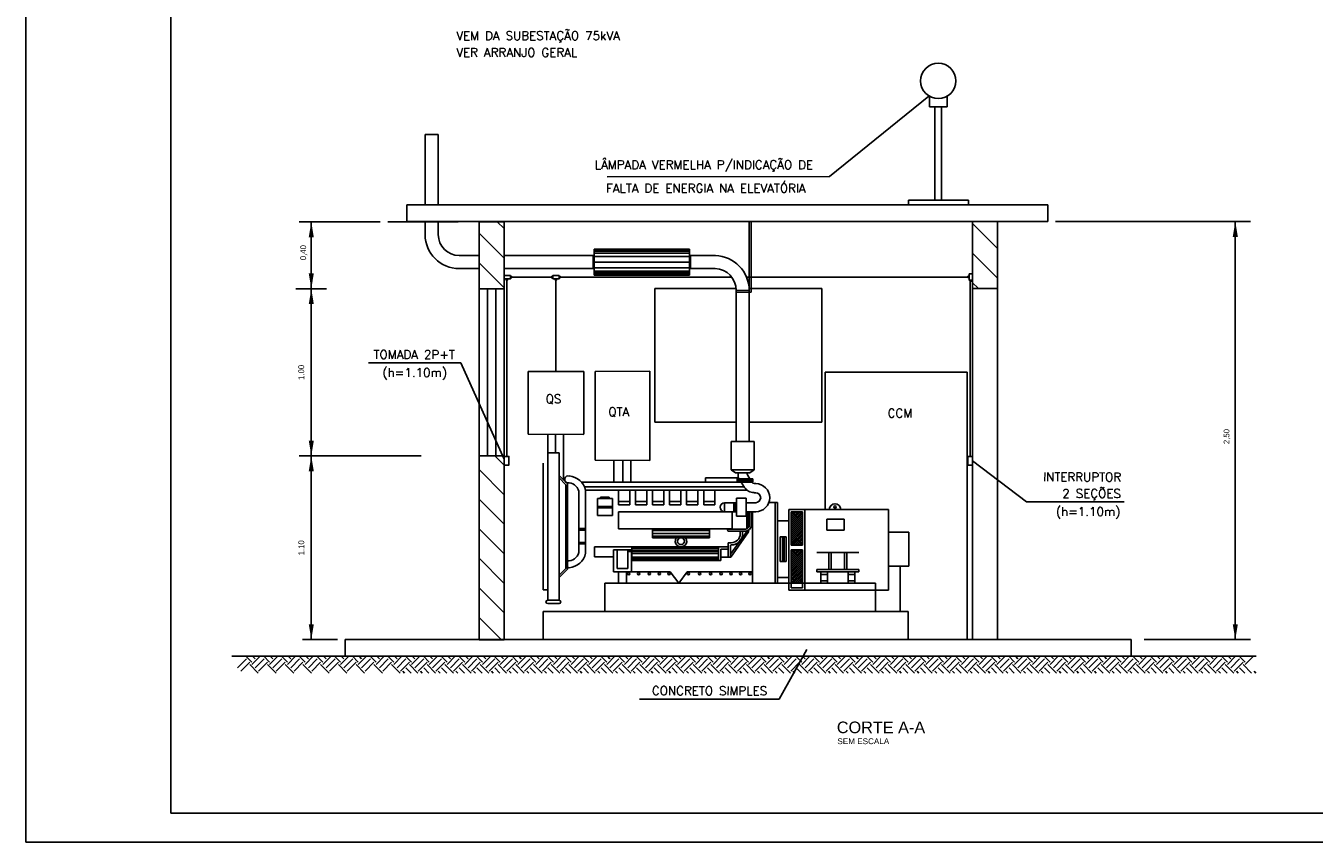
# Model space of a CAD drawing. Header units: millimetres. Extents: x 486.9 to 528.9, y 411.1 to 440.8.
# Tile 1 of 4: x 486.9 to 509.1, y 411.1 to 425.1. Entities that reach past the tile are written whole.
import ezdxf
from ezdxf.enums import TextEntityAlignment as Align

# ---------------------------------------------------------------- set-up
doc = ezdxf.new("R2010")
doc.units = ezdxf.units.MM
for name, color, linetype in [('004', 2, 'Continuous'), ('2', 2, 'Continuous'), ('ARQ-FORMATO', 1, 'Continuous'), ('EGERA240C', 240, 'Continuous'), ('EPTOS200C', 8, 'Continuous'), ('TP-POSTES', 2, 'Continuous'), ('txt_titulos', 5, 'Continuous')]:
    doc.layers.add(name, color=color, linetype=linetype)
doc.styles.add('ARIAL', font='ARIAL.TTF', dxfattribs={"height": 0.2})
doc.styles.add('ROMANS', font='romans')

msp = doc.modelspace()

# ---------------------------------------------------------------- linework, layer by layer
at = {"color": 7}
for p, q in [((502.506, 423.724), (502.506, 423.909)), ((502.812, 423.724), (502.506, 423.724)), ((502.599, 422.116), (502.599, 423.724)), ((502.715, 422.116), (502.715, 423.724)), ((502.812, 423.91), (502.812, 423.724)), ((493.82, 423.247), (494.045, 423.247)), ((493.82, 423.247), (493.82, 422.037)), ((494.045, 423.247), (494.045, 422.037)), ((493.505, 421.749), (493.505, 422.037)), ((504.543, 422.037), (493.505, 422.037)), ((502.146, 422.116), (502.146, 422.037)), ((503.18, 422.116), (502.146, 422.116)), ((503.18, 422.037), (503.18, 422.116)), ((504.543, 422.037), (504.543, 421.749)), ((494.388, 421.744), (493.177, 421.744)), ((504.543, 421.749), (493.505, 421.749)), ((493.82, 421.749), (493.82, 421.525)), ((494.045, 421.749), (494.045, 421.525)), ((495.181, 421.744), (494.748, 421.744)), ((494.748, 421.744), (494.748, 420.591)), ((495.181, 421.628), (495.061, 421.747)), ((495.181, 421.744), (495.181, 420.591)), ((499.402, 420.563), (499.402, 421.749)), ((499.434, 420.531), (499.434, 421.749)), ((503.679, 421.749), (503.247, 421.749)), ((503.247, 421.749), (503.247, 420.597)), ((503.679, 421.749), (503.679, 420.597)), ((495.181, 421.118), (494.748, 421.55)), ((503.679, 421.283), (503.247, 421.715)), ((496.732, 420.828), (496.732, 421.275)), ((498.373, 421.275), (496.732, 421.275)), ((498.373, 420.828), (498.373, 421.275)), ((494.405, 421.164), (494.748, 421.164)), ((495.181, 421.164), (496.712, 421.164)), ((496.712, 421.164), (496.712, 420.939)), ((498.373, 421.262), (496.732, 421.262)), ((498.373, 421.239), (496.732, 421.239)), ((498.373, 421.207), (496.732, 421.207)), ((498.373, 421.148), (496.732, 421.148)), ((498.373, 421.051), (496.732, 421.051)), ((498.818, 421.164), (498.392, 421.164)), ((498.392, 420.939), (498.392, 421.164)), ((503.679, 420.773), (503.247, 421.206)), ((494.405, 420.939), (494.748, 420.939)), ((495.181, 420.609), (494.748, 421.041)), ((495.181, 420.939), (496.712, 420.939)), ((498.373, 420.955), (496.732, 420.955)), ((498.373, 420.897), (496.732, 420.897)), ((498.373, 420.864), (496.732, 420.864)), ((498.373, 420.841), (496.732, 420.841)), ((498.373, 420.828), (496.732, 420.828)), ((498.816, 420.939), (498.392, 420.939)), ((503.343, 420.6), (503.247, 420.696)), ((494.748, 420.591), (494.748, 417.711)), ((495.181, 420.591), (494.748, 420.591)), ((494.893, 420.591), (494.893, 417.711)), ((495.037, 420.591), (495.037, 417.711)), ((495.181, 420.591), (495.181, 417.711)), ((497.773, 420.597), (497.773, 418.292)), ((499.175, 420.597), (497.773, 420.597)), ((499.176, 420.562), (499.402, 420.563)), ((499.176, 419.311), (499.176, 420.563)), ((499.176, 420.53), (499.434, 420.531)), ((500.654, 420.597), (499.4, 420.597)), ((499.402, 419.311), (499.402, 420.563)), ((500.654, 420.597), (500.654, 418.292)), ((503.247, 420.597), (503.247, 414.547)), ((503.679, 420.597), (503.247, 420.597)), ((503.679, 420.597), (503.679, 414.547)), ((499.176, 417.961), (499.176, 419.453)), ((499.402, 417.961), (499.402, 419.453)), ((499.176, 418.292), (497.773, 418.292)), ((500.654, 418.292), (499.402, 418.292)), ((499.093, 417.961), (499.484, 417.961)), ((499.093, 417.961), (499.093, 417.473)), ((499.484, 417.961), (499.484, 417.473)), ((495.93, 417.766), (495.93, 415.225)), ((495.93, 417.766), (496.126, 417.766)), ((496.126, 417.766), (496.126, 415.225)), ((494.748, 417.711), (494.748, 414.542)), ((495.181, 417.711), (494.748, 417.711)), ((495.181, 417.553), (495.02, 417.714)), ((495.181, 417.711), (495.181, 414.542)), ((495.852, 417.585), (495.852, 415.406)), ((495.181, 417.044), (494.748, 417.476)), ((496.126, 417.375), (496.269, 417.232)), ((496.126, 417.334), (496.243, 417.216)), ((498.65, 417.336), (498.65, 417.259)), ((498.65, 417.336), (499.215, 417.336)), ((499.093, 417.473), (499.484, 417.473)), ((499.163, 417.421), (499.093, 417.473)), ((499.163, 417.421), (499.414, 417.421)), ((499.196, 417.315), (499.196, 417.259)), ((499.196, 417.315), (499.466, 417.315)), ((499.196, 417.294), (499.466, 417.294)), ((499.196, 417.277), (499.466, 417.277)), ((499.211, 417.421), (499.211, 417.358)), ((499.22, 417.327), (499.228, 417.315)), ((499.367, 417.421), (499.367, 417.403)), ((499.376, 417.372), (499.413, 417.315)), ((499.414, 417.421), (499.484, 417.473)), ((499.466, 417.315), (499.466, 417.259)), ((496.243, 417.216), (496.243, 415.775)), ((496.269, 417.232), (496.269, 415.759)), ((496.464, 417.104), (496.464, 416.048)), ((496.512, 417.259), (499.466, 417.259)), ((496.562, 417.18), (499.313, 417.18)), ((496.581, 417.121), (499.363, 417.121)), ((496.582, 417.117), (496.582, 416.035)), ((497.151, 417.121), (497.151, 416.867)), ((497.346, 417.121), (497.346, 416.867)), ((497.444, 417.121), (497.444, 416.867)), ((497.64, 417.121), (497.64, 416.867)), ((497.737, 417.121), (497.737, 416.867)), ((497.933, 417.121), (497.933, 416.867)), ((498.031, 417.121), (498.031, 416.867)), ((498.226, 417.121), (498.226, 416.867)), ((498.324, 417.121), (498.324, 416.867)), ((498.519, 417.121), (498.519, 416.867)), ((498.617, 417.121), (498.617, 416.867)), ((498.812, 417.121), (498.812, 416.867)), ((499.196, 417.259), (499.466, 417.259)), ((499.263, 417.259), (499.319, 417.169)), ((499.448, 417.259), (499.451, 417.253)), ((499.485, 417.235), (499.513, 417.235)), ((499.485, 417.078), (499.513, 417.078)), ((495.181, 416.535), (494.748, 416.967)), ((496.787, 416.978), (496.787, 416.685)), ((497.046, 416.978), (496.787, 416.978)), ((497.046, 416.838), (496.787, 416.838)), ((496.842, 416.978), (496.842, 417.003)), ((496.99, 417.003), (496.842, 417.003)), ((496.99, 416.978), (496.99, 417.003)), ((497.046, 416.978), (497.046, 416.685)), ((497.151, 416.925), (497.346, 416.925)), ((497.151, 416.867), (497.346, 416.867)), ((497.444, 416.925), (497.64, 416.925)), ((497.444, 416.867), (497.64, 416.867)), ((497.737, 416.925), (497.933, 416.925)), ((497.737, 416.867), (497.933, 416.867)), ((498.031, 416.925), (498.226, 416.925)), ((498.031, 416.867), (498.226, 416.867)), ((498.324, 416.925), (498.519, 416.925)), ((498.324, 416.867), (498.519, 416.867)), ((498.617, 416.925), (498.812, 416.925)), ((498.617, 416.867), (498.812, 416.867)), ((498.978, 416.906), (498.978, 416.75)), ((498.978, 416.906), (499.184, 416.906)), ((499.134, 416.906), (499.134, 416.75)), ((499.159, 416.906), (499.159, 416.75)), ((499.184, 416.984), (499.184, 416.671)), ((499.184, 416.984), (499.348, 416.984)), ((499.348, 416.984), (499.348, 416.671)), ((499.348, 416.906), (499.513, 416.906)), ((499.889, 416.91), (499.741, 416.91)), ((499.848, 415.518), (499.848, 416.91)), ((499.889, 415.518), (499.889, 416.91)), ((497.046, 416.819), (496.787, 416.819)), ((497.046, 416.685), (496.787, 416.685)), ((497.151, 416.75), (497.151, 416.456)), ((497.151, 416.75), (499.184, 416.75)), ((499.109, 416.75), (499.109, 416.456)), ((499.184, 416.671), (499.348, 416.671)), ((499.348, 416.75), (499.513, 416.75)), ((499.358, 416.75), (499.358, 416.453)), ((499.391, 416.75), (499.391, 416.478)), ((499.402, 416.75), (499.402, 416.508)), ((499.434, 416.75), (499.434, 416.515)), ((499.457, 416.75), (499.457, 415.518)), ((500.085, 415.518), (500.085, 416.789)), ((500.085, 416.789), (500.358, 416.789)), ((500.124, 416.557), (500.317, 416.75)), ((500.124, 416.591), (500.282, 416.75)), ((500.124, 416.626), (500.248, 416.75)), ((500.124, 416.661), (500.213, 416.75)), ((500.124, 416.695), (500.178, 416.75)), ((500.124, 416.73), (500.144, 416.75)), ((500.124, 416.75), (500.319, 416.75)), ((500.124, 416.173), (500.124, 416.75)), ((500.319, 416.546), (500.124, 416.741)), ((500.124, 416.522), (500.319, 416.718)), ((500.319, 416.511), (500.124, 416.707)), ((500.124, 416.488), (500.319, 416.683)), ((500.319, 416.477), (500.124, 416.672)), ((500.124, 416.453), (500.319, 416.649)), ((500.319, 416.442), (500.124, 416.638)), ((500.124, 416.419), (500.319, 416.614)), ((500.319, 416.58), (500.15, 416.75)), ((500.319, 416.615), (500.185, 416.75)), ((500.319, 416.649), (500.219, 416.75)), ((500.319, 416.684), (500.254, 416.75)), ((500.319, 416.719), (500.288, 416.75)), ((500.319, 416.173), (500.319, 416.75)), ((500.358, 415.518), (500.358, 416.789)), ((500.358, 416.789), (501.802, 416.789)), ((500.739, 416.622), (501.035, 416.622)), ((500.739, 416.432), (500.739, 416.622)), ((501.035, 416.622), (501.035, 416.432)), ((501.802, 415.401), (501.802, 416.789)), ((495.181, 416.026), (494.748, 416.458)), ((496.582, 416.459), (496.464, 416.459)), ((496.582, 416.434), (496.464, 416.434)), ((497.151, 416.456), (497.737, 416.456)), ((497.737, 416.456), (497.737, 416.3)), ((497.737, 416.456), (498.715, 416.456)), ((497.737, 416.443), (498.715, 416.443)), ((497.737, 416.425), (498.715, 416.425)), ((498.715, 416.456), (498.715, 416.3)), ((498.715, 416.456), (499.109, 416.456)), ((499.046, 416.45), (499.344, 416.45)), ((499.046, 416.417), (499.337, 416.417)), ((499.081, 416.019), (499.358, 416.409)), ((499.082, 415.969), (499.391, 416.404)), ((499.248, 416.417), (499.248, 416.373)), ((499.287, 416.417), (499.287, 416.373)), ((499.358, 416.42), (499.358, 416.409)), ((499.391, 416.433), (499.391, 416.404)), ((499.889, 416.593), (500.085, 416.593)), ((500.319, 416.408), (500.124, 416.603)), ((500.124, 416.384), (500.319, 416.58)), ((500.319, 416.373), (500.124, 416.569)), ((500.124, 416.35), (500.319, 416.545)), ((500.319, 416.339), (500.124, 416.534)), ((500.124, 416.315), (500.319, 416.511)), ((500.319, 416.304), (500.124, 416.499)), ((500.124, 416.281), (500.319, 416.476)), ((500.319, 416.269), (500.124, 416.465)), ((500.124, 416.246), (500.319, 416.441)), ((500.319, 416.235), (500.124, 416.43)), ((500.124, 416.211), (500.319, 416.407)), ((500.319, 416.2), (500.124, 416.396)), ((501.035, 416.432), (500.739, 416.432)), ((501.802, 416.398), (502.154, 416.398)), ((502.154, 415.812), (502.154, 416.398)), ((496.582, 416.22), (496.464, 416.22)), ((496.582, 416.195), (496.464, 416.195)), ((497.737, 416.378), (498.715, 416.378)), ((497.737, 416.331), (498.715, 416.331)), ((497.737, 416.313), (498.715, 416.313)), ((497.737, 416.3), (498.715, 416.3)), ((499.039, 416.216), (499.039, 415.969)), ((499.039, 416.216), (499.092, 416.216)), ((499.078, 416.177), (499.092, 416.177)), ((499.078, 416.177), (499.078, 415.969)), ((500.039, 416.315), (499.935, 416.315)), ((499.935, 416.315), (499.935, 415.894)), ((499.973, 416.315), (499.973, 415.894)), ((500.001, 416.315), (500.001, 415.894)), ((500.039, 416.315), (500.039, 415.894)), ((500.124, 416.177), (500.319, 416.372)), ((500.312, 416.173), (500.124, 416.361)), ((500.278, 416.173), (500.124, 416.327)), ((500.243, 416.173), (500.124, 416.292)), ((500.208, 416.173), (500.124, 416.258)), ((500.174, 416.173), (500.124, 416.223)), ((500.139, 416.173), (500.124, 416.188)), ((500.319, 416.173), (500.124, 416.173)), ((500.155, 416.173), (500.319, 416.338)), ((500.189, 416.173), (500.319, 416.303)), ((500.224, 416.173), (500.319, 416.269)), ((500.258, 416.173), (500.319, 416.234)), ((500.293, 416.173), (500.319, 416.2)), ((495.181, 415.516), (494.748, 415.949)), ((496.734, 416.144), (496.734, 415.973)), ((496.734, 416.144), (498.871, 416.144)), ((497.065, 415.973), (496.734, 415.973)), ((497.065, 416.091), (497.372, 416.091)), ((497.065, 416.091), (497.065, 415.714)), ((497.124, 416.091), (497.124, 415.772)), ((497.307, 416.066), (498.871, 416.066)), ((497.313, 416.091), (497.313, 415.772)), ((497.372, 416.091), (497.372, 415.714)), ((497.38, 415.909), (497.38, 416.144)), ((497.38, 416.133), (498.871, 416.133)), ((497.38, 416.116), (498.871, 416.116)), ((497.38, 416.085), (498.871, 416.085)), ((497.38, 416.03), (498.871, 416.03)), ((497.38, 415.968), (498.871, 415.968)), ((498.871, 416.144), (499.039, 416.144)), ((498.871, 416.144), (498.871, 415.909)), ((498.91, 416.105), (499.039, 416.105)), ((498.91, 416.105), (498.91, 415.909)), ((499.039, 415.969), (498.91, 415.969)), ((499.039, 415.969), (499.082, 415.969)), ((500.124, 415.518), (500.124, 416.095)), ((500.124, 415.902), (500.317, 416.095)), ((500.124, 415.937), (500.282, 416.095)), ((500.124, 415.971), (500.248, 416.095)), ((500.124, 416.006), (500.213, 416.095)), ((500.124, 416.04), (500.178, 416.095)), ((500.124, 416.075), (500.144, 416.095)), ((500.319, 416.095), (500.124, 416.095)), ((500.319, 415.891), (500.124, 416.087)), ((500.124, 415.868), (500.319, 416.063)), ((500.319, 415.857), (500.124, 416.052)), ((500.124, 415.833), (500.319, 416.029)), ((500.319, 415.822), (500.124, 416.017)), ((500.124, 415.799), (500.319, 415.994)), ((500.319, 415.787), (500.124, 415.983)), ((500.124, 415.764), (500.319, 415.959)), ((500.319, 415.753), (500.124, 415.948)), ((500.319, 415.926), (500.15, 416.095)), ((500.319, 415.96), (500.185, 416.095)), ((500.319, 415.995), (500.219, 416.095)), ((500.319, 416.029), (500.254, 416.095)), ((500.319, 416.064), (500.288, 416.095)), ((500.319, 415.518), (500.319, 416.095)), ((500.568, 416.046), (501.288, 416.046)), ((500.773, 415.753), (500.773, 416.046)), ((500.812, 415.753), (500.812, 416.046)), ((501.042, 415.753), (501.042, 416.046)), ((501.081, 415.753), (501.081, 416.046)), ((496.126, 415.657), (496.243, 415.775)), ((496.126, 415.616), (496.269, 415.759)), ((497.124, 415.772), (497.313, 415.772)), ((497.38, 415.937), (498.871, 415.937)), ((497.38, 415.92), (498.871, 415.92)), ((497.38, 415.909), (498.871, 415.909)), ((498.871, 415.909), (498.91, 415.909)), ((500.039, 415.894), (499.935, 415.894)), ((500.124, 415.729), (500.319, 415.925)), ((500.319, 415.718), (500.124, 415.914)), ((500.124, 415.695), (500.319, 415.89)), ((500.319, 415.684), (500.124, 415.879)), ((500.124, 415.66), (500.319, 415.856)), ((500.319, 415.649), (500.124, 415.845)), ((500.124, 415.626), (500.319, 415.821)), ((500.319, 415.615), (500.124, 415.81)), ((500.124, 415.591), (500.319, 415.787)), ((500.319, 415.58), (500.124, 415.776)), ((500.124, 415.557), (500.319, 415.752)), ((500.319, 415.546), (500.124, 415.741)), ((500.568, 415.753), (501.288, 415.753)), ((500.568, 415.753), (500.568, 415.714)), ((501.288, 415.753), (501.288, 415.714)), ((501.802, 415.812), (502.154, 415.812)), ((496.917, 415.518), (496.917, 415.03)), ((496.917, 415.518), (501.575, 415.518)), ((497.065, 415.714), (497.372, 415.714)), ((497.149, 415.714), (497.149, 415.518)), ((497.288, 415.714), (497.288, 415.518)), ((497.372, 415.714), (498.041, 415.714)), ((498.187, 415.518), (498.041, 415.714)), ((498.187, 415.518), (498.333, 415.714)), ((498.333, 415.714), (499.457, 415.714)), ((499.889, 415.616), (500.085, 415.616)), ((500.085, 415.401), (500.085, 415.518)), ((500.124, 415.522), (500.319, 415.718)), ((500.312, 415.518), (500.124, 415.707)), ((500.278, 415.518), (500.124, 415.672)), ((500.243, 415.518), (500.124, 415.637)), ((500.208, 415.518), (500.124, 415.603)), ((500.174, 415.518), (500.124, 415.568)), ((500.139, 415.518), (500.124, 415.534)), ((500.124, 415.44), (500.124, 415.518)), ((500.155, 415.518), (500.319, 415.683)), ((500.189, 415.518), (500.319, 415.649)), ((500.224, 415.518), (500.319, 415.614)), ((500.258, 415.518), (500.319, 415.579)), ((500.293, 415.518), (500.319, 415.545)), ((500.319, 415.44), (500.319, 415.518)), ((500.358, 415.401), (500.358, 415.518)), ((500.568, 415.714), (501.288, 415.714)), ((500.633, 415.714), (500.633, 415.518)), ((500.633, 415.67), (500.75, 415.67)), ((500.633, 415.562), (500.75, 415.562)), ((500.75, 415.714), (500.75, 415.518)), ((501.106, 415.714), (501.106, 415.518)), ((501.106, 415.67), (501.223, 415.67)), ((501.106, 415.562), (501.223, 415.562)), ((501.223, 415.714), (501.223, 415.518)), ((501.575, 415.518), (501.575, 415.03)), ((495.181, 415.007), (494.748, 415.439)), ((495.852, 415.406), (495.93, 415.406)), ((500.085, 415.401), (501.637, 415.401)), ((500.124, 415.44), (500.319, 415.44)), ((501.637, 415.401), (501.802, 415.401)), ((495.93, 415.225), (496.126, 415.225)), ((495.93, 415.167), (496.126, 415.167)), ((495.133, 414.545), (494.748, 414.93)), ((495.854, 415.03), (495.854, 414.547)), ((495.854, 415.03), (502.142, 415.03)), ((502.142, 414.547), (502.142, 415.03)), ((492.444, 414.547), (492.444, 414.259)), ((505.984, 414.547), (492.444, 414.547)), ((504.725, 414.547), (505.436, 414.547)), ((505.984, 414.547), (505.984, 414.259)), ((508.132, 414.259), (490.487, 414.259)), ((490.586, 414.061), (490.739, 414.214)), ((490.835, 414.157), (490.732, 414.259)), ((490.835, 414.118), (490.975, 414.259)), ((490.892, 414.214), (490.847, 414.259)), ((490.892, 414.061), (491.045, 414.214)), ((491.14, 414.157), (491.038, 414.259)), ((491.14, 414.118), (491.281, 414.259)), ((491.198, 414.214), (491.152, 414.259)), ((491.198, 414.061), (491.35, 414.214)), ((491.446, 414.157), (491.343, 414.259)), ((491.446, 414.118), (491.586, 414.259)), ((491.503, 414.214), (491.458, 414.259)), ((491.503, 414.061), (491.656, 414.214)), ((491.751, 414.157), (491.649, 414.259)), ((491.751, 414.118), (491.892, 414.259)), ((491.809, 414.214), (491.764, 414.259)), ((491.809, 414.061), (491.961, 414.214)), ((492.057, 414.157), (491.955, 414.259)), ((492.057, 414.118), (492.198, 414.259)), ((492.114, 414.214), (492.069, 414.259)), ((492.114, 414.061), (492.267, 414.214)), ((492.363, 414.157), (492.26, 414.259)), ((492.363, 414.118), (492.503, 414.259)), ((492.42, 414.214), (492.375, 414.259)), ((492.42, 414.061), (492.573, 414.214)), ((492.668, 414.157), (492.566, 414.259)), ((492.668, 414.118), (492.809, 414.259)), ((492.725, 414.214), (492.68, 414.259)), ((492.725, 414.061), (492.878, 414.214)), ((492.974, 414.157), (492.871, 414.259)), ((492.974, 414.118), (493.114, 414.259)), ((493.031, 414.214), (492.986, 414.259)), ((493.031, 414.061), (493.184, 414.214)), ((493.279, 414.157), (493.177, 414.259)), ((493.279, 414.118), (493.42, 414.259)), ((493.336, 414.214), (493.291, 414.259)), ((493.336, 414.061), (493.489, 414.214)), ((493.585, 414.157), (493.482, 414.259)), ((493.585, 414.118), (493.725, 414.259)), ((493.642, 414.214), (493.597, 414.259)), ((493.642, 414.061), (493.795, 414.214)), ((493.89, 414.157), (493.788, 414.259)), ((493.89, 414.118), (494.031, 414.259)), ((493.948, 414.214), (493.902, 414.259)), ((493.948, 414.061), (494.1, 414.214)), ((494.196, 414.157), (494.093, 414.259)), ((494.196, 414.118), (494.336, 414.259)), ((494.253, 414.214), (494.208, 414.259)), ((494.253, 414.061), (494.406, 414.214)), ((494.501, 414.157), (494.399, 414.259)), ((494.501, 414.118), (494.642, 414.259)), ((494.559, 414.214), (494.514, 414.259)), ((494.559, 414.061), (494.711, 414.214)), ((494.807, 414.157), (494.705, 414.259)), ((494.807, 414.118), (494.948, 414.259)), ((494.864, 414.214), (494.819, 414.259)), ((494.864, 414.061), (495.017, 414.214)), ((495.113, 414.157), (495.01, 414.259)), ((495.113, 414.118), (495.253, 414.259)), ((495.17, 414.214), (495.125, 414.259)), ((495.17, 414.061), (495.323, 414.214)), ((495.418, 414.157), (495.316, 414.259)), ((495.418, 414.118), (495.559, 414.259)), ((495.475, 414.214), (495.43, 414.259)), ((495.475, 414.061), (495.628, 414.214)), ((495.724, 414.157), (495.621, 414.259)), ((495.724, 414.118), (495.864, 414.259)), ((495.781, 414.214), (495.736, 414.259)), ((495.781, 414.061), (495.934, 414.214)), ((496.029, 414.157), (495.927, 414.259)), ((496.029, 414.118), (496.17, 414.259)), ((496.086, 414.214), (496.041, 414.259)), ((496.086, 414.061), (496.239, 414.214)), ((496.335, 414.157), (496.232, 414.259)), ((496.335, 414.118), (496.475, 414.259)), ((496.392, 414.214), (496.347, 414.259)), ((496.392, 414.061), (496.545, 414.214)), ((496.64, 414.157), (496.538, 414.259)), ((496.64, 414.118), (496.781, 414.259)), ((496.698, 414.214), (496.652, 414.259)), ((496.698, 414.061), (496.85, 414.214)), ((496.946, 414.157), (496.843, 414.259)), ((496.946, 414.118), (497.086, 414.259)), ((497.003, 414.214), (496.958, 414.259)), ((497.003, 414.061), (497.156, 414.214)), ((497.251, 414.157), (497.149, 414.259)), ((497.251, 414.118), (497.392, 414.259)), ((497.309, 414.214), (497.264, 414.259)), ((497.309, 414.061), (497.461, 414.214)), ((497.557, 414.157), (497.455, 414.259)), ((497.557, 414.118), (497.698, 414.259)), ((497.614, 414.214), (497.569, 414.259)), ((497.614, 414.061), (497.767, 414.214)), ((497.863, 414.157), (497.76, 414.259)), ((497.863, 414.118), (498.003, 414.259)), ((497.92, 414.214), (497.875, 414.259)), ((497.92, 414.061), (498.073, 414.214)), ((498.168, 414.157), (498.066, 414.259)), ((498.168, 414.118), (498.309, 414.259)), ((498.225, 414.214), (498.18, 414.259)), ((498.225, 414.061), (498.378, 414.214)), ((498.474, 414.157), (498.371, 414.259)), ((498.474, 414.118), (498.614, 414.259)), ((498.531, 414.214), (498.486, 414.259)), ((498.531, 414.061), (498.684, 414.214)), ((498.779, 414.157), (498.677, 414.259)), ((498.779, 414.118), (498.92, 414.259)), ((498.836, 414.214), (498.791, 414.259)), ((498.836, 414.061), (498.989, 414.214)), ((499.085, 414.157), (498.982, 414.259)), ((499.085, 414.118), (499.225, 414.259)), ((499.142, 414.214), (499.097, 414.259)), ((499.142, 414.061), (499.295, 414.214)), ((499.39, 414.157), (499.288, 414.259)), ((499.39, 414.118), (499.531, 414.259)), ((499.448, 414.214), (499.402, 414.259)), ((499.448, 414.061), (499.6, 414.214)), ((499.696, 414.157), (499.593, 414.259)), ((499.696, 414.118), (499.836, 414.259)), ((499.753, 414.214), (499.708, 414.259)), ((499.753, 414.061), (499.906, 414.214)), ((500.001, 414.157), (499.899, 414.259)), ((500.001, 414.118), (500.142, 414.259)), ((500.059, 414.214), (500.014, 414.259)), ((500.059, 414.061), (500.211, 414.214)), ((500.307, 414.157), (500.205, 414.259)), ((500.307, 414.118), (500.448, 414.259)), ((500.364, 414.214), (500.319, 414.259)), ((500.364, 414.061), (500.517, 414.214)), ((500.613, 414.157), (500.51, 414.259)), ((500.613, 414.118), (500.753, 414.259)), ((500.67, 414.214), (500.625, 414.259)), ((500.67, 414.061), (500.823, 414.214)), ((500.918, 414.157), (500.816, 414.259)), ((500.918, 414.118), (501.059, 414.259)), ((500.975, 414.214), (500.93, 414.259)), ((500.975, 414.061), (501.128, 414.214)), ((501.224, 414.157), (501.121, 414.259)), ((501.224, 414.118), (501.364, 414.259)), ((501.281, 414.214), (501.236, 414.259)), ((501.281, 414.061), (501.434, 414.214)), ((501.529, 414.157), (501.427, 414.259)), ((501.529, 414.118), (501.67, 414.259)), ((501.586, 414.214), (501.541, 414.259)), ((501.586, 414.061), (501.739, 414.214)), ((501.835, 414.157), (501.732, 414.259)), ((501.835, 414.118), (501.975, 414.259)), ((501.892, 414.214), (501.847, 414.259)), ((501.892, 414.061), (502.045, 414.214)), ((502.14, 414.157), (502.038, 414.259)), ((502.14, 414.118), (502.281, 414.259)), ((502.198, 414.214), (502.152, 414.259)), ((502.198, 414.061), (502.35, 414.214)), ((502.446, 414.157), (502.343, 414.259)), ((502.446, 414.118), (502.586, 414.259)), ((502.503, 414.214), (502.458, 414.259)), ((502.503, 414.061), (502.656, 414.214)), ((502.751, 414.157), (502.649, 414.259)), ((502.751, 414.118), (502.892, 414.259)), ((502.809, 414.214), (502.764, 414.259)), ((502.809, 414.061), (502.961, 414.214)), ((503.057, 414.157), (502.955, 414.259)), ((503.057, 414.118), (503.198, 414.259)), ((503.114, 414.214), (503.069, 414.259)), ((503.114, 414.061), (503.267, 414.214)), ((503.363, 414.157), (503.26, 414.259)), ((503.363, 414.118), (503.503, 414.259)), ((503.42, 414.214), (503.375, 414.259)), ((503.42, 414.061), (503.573, 414.214)), ((503.668, 414.157), (503.566, 414.259)), ((503.668, 414.118), (503.809, 414.259)), ((503.725, 414.214), (503.68, 414.259)), ((503.725, 414.061), (503.878, 414.214)), ((503.974, 414.157), (503.871, 414.259)), ((503.974, 414.118), (504.114, 414.259)), ((504.031, 414.214), (503.986, 414.259)), ((504.031, 414.061), (504.184, 414.214)), ((504.279, 414.157), (504.177, 414.259)), ((504.279, 414.118), (504.42, 414.259)), ((504.336, 414.214), (504.291, 414.259)), ((504.336, 414.061), (504.489, 414.214)), ((504.585, 414.157), (504.482, 414.259)), ((504.585, 414.118), (504.725, 414.259)), ((504.642, 414.214), (504.597, 414.259)), ((504.642, 414.061), (504.795, 414.214)), ((504.89, 414.157), (504.788, 414.259)), ((504.89, 414.118), (505.031, 414.259)), ((504.948, 414.214), (504.902, 414.259)), ((504.948, 414.061), (505.1, 414.214)), ((505.196, 414.157), (505.093, 414.259)), ((505.196, 414.118), (505.336, 414.259)), ((505.253, 414.214), (505.208, 414.259)), ((505.253, 414.061), (505.406, 414.214)), ((505.501, 414.157), (505.399, 414.259)), ((505.501, 414.118), (505.642, 414.259)), ((505.559, 414.214), (505.514, 414.259)), ((505.559, 414.061), (505.711, 414.214)), ((505.807, 414.157), (505.705, 414.259)), ((505.807, 414.118), (505.948, 414.259)), ((505.864, 414.214), (505.819, 414.259)), ((505.864, 414.061), (506.017, 414.214)), ((506.112, 414.157), (506.01, 414.259)), ((506.112, 414.118), (506.253, 414.259)), ((506.17, 414.214), (506.125, 414.259)), ((506.17, 414.061), (506.323, 414.214)), ((506.418, 414.157), (506.316, 414.259)), ((506.418, 414.118), (506.559, 414.259)), ((506.475, 414.214), (506.43, 414.259)), ((506.475, 414.061), (506.628, 414.214)), ((506.724, 414.157), (506.621, 414.259)), ((506.724, 414.118), (506.864, 414.259)), ((506.781, 414.214), (506.736, 414.259)), ((506.781, 414.061), (506.934, 414.214)), ((507.029, 414.157), (506.927, 414.259)), ((507.029, 414.118), (507.17, 414.259)), ((507.086, 414.214), (507.041, 414.259)), ((507.086, 414.061), (507.239, 414.214)), ((507.335, 414.157), (507.232, 414.259)), ((507.335, 414.118), (507.475, 414.259)), ((507.392, 414.214), (507.347, 414.259)), ((507.392, 414.061), (507.545, 414.214)), ((507.64, 414.157), (507.538, 414.259)), ((507.64, 414.118), (507.781, 414.259)), ((507.698, 414.214), (507.652, 414.259)), ((507.698, 414.061), (507.85, 414.214)), ((507.946, 414.157), (507.843, 414.259)), ((507.946, 414.118), (508.086, 414.259)), ((490.644, 414.004), (490.797, 414.157)), ((490.944, 413.971), (490.797, 414.118)), ((490.949, 414.004), (491.102, 414.157)), ((491.25, 413.971), (491.102, 414.118)), ((491.255, 414.004), (491.408, 414.157)), ((491.555, 413.971), (491.408, 414.118)), ((491.56, 414.004), (491.713, 414.157)), ((491.861, 413.971), (491.713, 414.118)), ((491.866, 414.004), (492.019, 414.157)), ((492.166, 413.971), (492.019, 414.118)), ((492.172, 414.004), (492.324, 414.157)), ((492.472, 413.971), (492.324, 414.118)), ((492.477, 414.004), (492.63, 414.157)), ((492.777, 413.971), (492.63, 414.118)), ((492.783, 414.004), (492.935, 414.157)), ((493.083, 413.971), (492.935, 414.118)), ((493.088, 414.004), (493.241, 414.157)), ((493.388, 413.971), (493.241, 414.118)), ((493.394, 414.004), (493.547, 414.157)), ((493.465, 413.971), (493.432, 414.004)), ((493.579, 413.971), (493.489, 414.061)), ((493.694, 413.971), (493.547, 414.118)), ((493.699, 414.004), (493.852, 414.157)), ((493.77, 413.971), (493.738, 414.004)), ((493.885, 413.971), (493.795, 414.061)), ((494, 413.971), (493.852, 414.118)), ((494.005, 414.004), (494.158, 414.157)), ((494.076, 413.971), (494.043, 414.004)), ((494.191, 413.971), (494.1, 414.061)), ((494.305, 413.971), (494.158, 414.118)), ((494.31, 414.004), (494.463, 414.157)), ((494.382, 413.971), (494.349, 414.004)), ((494.496, 413.971), (494.406, 414.061)), ((494.611, 413.971), (494.463, 414.118)), ((494.616, 414.004), (494.769, 414.157)), ((494.687, 413.971), (494.654, 414.004)), ((494.802, 413.971), (494.711, 414.061)), ((494.916, 413.971), (494.769, 414.118)), ((494.922, 414.004), (495.074, 414.157)), ((494.993, 413.971), (494.96, 414.004)), ((495.107, 413.971), (495.017, 414.061)), ((495.222, 413.971), (495.074, 414.118)), ((495.227, 414.004), (495.38, 414.157)), ((495.298, 413.971), (495.265, 414.004)), ((495.413, 413.971), (495.323, 414.061)), ((495.527, 413.971), (495.38, 414.118)), ((495.533, 414.004), (495.685, 414.157)), ((495.604, 413.971), (495.571, 414.004)), ((495.718, 413.971), (495.628, 414.061)), ((495.833, 413.971), (495.685, 414.118)), ((495.838, 414.004), (495.991, 414.157)), ((495.909, 413.971), (495.876, 414.004)), ((496.024, 413.971), (495.934, 414.061)), ((496.138, 413.971), (495.991, 414.118)), ((496.144, 414.004), (496.297, 414.157)), ((496.215, 413.971), (496.182, 414.004)), ((496.329, 413.971), (496.239, 414.061)), ((496.444, 413.971), (496.297, 414.118)), ((496.449, 414.004), (496.602, 414.157)), ((496.52, 413.971), (496.488, 414.004)), ((496.635, 413.971), (496.545, 414.061)), ((496.75, 413.971), (496.602, 414.118)), ((496.755, 414.004), (496.908, 414.157)), ((496.826, 413.971), (496.793, 414.004)), ((496.941, 413.971), (496.85, 414.061)), ((497.055, 413.971), (496.908, 414.118)), ((497.06, 414.004), (497.213, 414.157)), ((497.132, 413.971), (497.099, 414.004)), ((497.246, 413.971), (497.156, 414.061)), ((497.361, 413.971), (497.213, 414.118)), ((497.366, 414.004), (497.519, 414.157)), ((497.437, 413.971), (497.404, 414.004)), ((497.552, 413.971), (497.461, 414.061)), ((497.666, 413.971), (497.519, 414.118)), ((497.672, 414.004), (497.824, 414.157)), ((497.743, 413.971), (497.71, 414.004)), ((497.857, 413.971), (497.767, 414.061)), ((497.972, 413.971), (497.824, 414.118)), ((497.977, 414.004), (498.13, 414.157)), ((498.048, 413.971), (498.015, 414.004)), ((498.163, 413.971), (498.073, 414.061)), ((498.277, 413.971), (498.13, 414.118)), ((498.283, 414.004), (498.435, 414.157)), ((498.354, 413.971), (498.321, 414.004)), ((498.468, 413.971), (498.378, 414.061)), ((498.583, 413.971), (498.435, 414.118)), ((498.588, 414.004), (498.741, 414.157)), ((498.659, 413.971), (498.626, 414.004)), ((498.774, 413.971), (498.684, 414.061)), ((498.888, 413.971), (498.741, 414.118)), ((498.894, 414.004), (499.047, 414.157)), ((498.965, 413.971), (498.932, 414.004)), ((499.079, 413.971), (498.989, 414.061)), ((499.194, 413.971), (499.047, 414.118)), ((499.199, 414.004), (499.352, 414.157)), ((499.27, 413.971), (499.238, 414.004)), ((499.385, 413.971), (499.295, 414.061)), ((499.5, 413.971), (499.352, 414.118)), ((499.505, 414.004), (499.658, 414.157)), ((499.576, 413.971), (499.543, 414.004)), ((499.691, 413.971), (499.6, 414.061)), ((499.805, 413.971), (499.658, 414.118)), ((499.81, 414.004), (499.963, 414.157)), ((499.882, 413.971), (499.849, 414.004)), ((499.996, 413.971), (499.906, 414.061)), ((500.111, 413.971), (499.963, 414.118)), ((500.116, 414.004), (500.269, 414.157)), ((500.187, 413.971), (500.154, 414.004)), ((500.302, 413.971), (500.211, 414.061)), ((500.416, 413.971), (500.269, 414.118)), ((500.422, 414.004), (500.574, 414.157)), ((500.493, 413.971), (500.46, 414.004)), ((500.607, 413.971), (500.517, 414.061)), ((500.722, 413.971), (500.574, 414.118)), ((500.727, 414.004), (500.88, 414.157)), ((500.798, 413.971), (500.765, 414.004)), ((500.913, 413.971), (500.823, 414.061)), ((501.027, 413.971), (500.88, 414.118)), ((501.033, 414.004), (501.185, 414.157)), ((501.104, 413.971), (501.071, 414.004)), ((501.218, 413.971), (501.128, 414.061)), ((501.333, 413.971), (501.185, 414.118)), ((501.338, 414.004), (501.491, 414.157)), ((501.409, 413.971), (501.376, 414.004)), ((501.524, 413.971), (501.434, 414.061)), ((501.638, 413.971), (501.491, 414.118)), ((501.644, 414.004), (501.797, 414.157)), ((501.715, 413.971), (501.682, 414.004)), ((501.829, 413.971), (501.739, 414.061)), ((501.944, 413.971), (501.797, 414.118)), ((501.949, 414.004), (502.102, 414.157)), ((502.02, 413.971), (501.988, 414.004)), ((502.135, 413.971), (502.045, 414.061)), ((502.25, 413.971), (502.102, 414.118)), ((502.255, 414.004), (502.408, 414.157)), ((502.326, 413.971), (502.293, 414.004)), ((502.441, 413.971), (502.35, 414.061)), ((502.555, 413.971), (502.408, 414.118)), ((502.56, 414.004), (502.713, 414.157)), ((502.631, 413.971), (502.599, 414.004)), ((502.746, 413.971), (502.656, 414.061)), ((502.861, 413.971), (502.713, 414.118)), ((502.866, 414.004), (503.019, 414.157)), ((502.937, 413.971), (502.904, 414.004)), ((503.052, 413.971), (502.961, 414.061)), ((503.166, 413.971), (503.019, 414.118)), ((503.172, 414.004), (503.324, 414.157)), ((503.243, 413.971), (503.21, 414.004)), ((503.357, 413.971), (503.267, 414.061)), ((503.472, 413.971), (503.324, 414.118)), ((503.477, 414.004), (503.63, 414.157)), ((503.548, 413.971), (503.515, 414.004)), ((503.663, 413.971), (503.573, 414.061)), ((503.777, 413.971), (503.63, 414.118)), ((503.783, 414.004), (503.935, 414.157)), ((503.854, 413.971), (503.821, 414.004)), ((503.968, 413.971), (503.878, 414.061)), ((504.083, 413.971), (503.935, 414.118)), ((504.088, 414.004), (504.241, 414.157)), ((504.159, 413.971), (504.126, 414.004)), ((504.274, 413.971), (504.184, 414.061)), ((504.388, 413.971), (504.241, 414.118)), ((504.394, 414.004), (504.547, 414.157)), ((504.465, 413.971), (504.432, 414.004)), ((504.579, 413.971), (504.489, 414.061)), ((504.694, 413.971), (504.547, 414.118)), ((504.699, 414.004), (504.852, 414.157)), ((504.77, 413.971), (504.738, 414.004)), ((504.885, 413.971), (504.795, 414.061)), ((505, 413.971), (504.852, 414.118)), ((505.005, 414.004), (505.158, 414.157)), ((505.076, 413.971), (505.043, 414.004)), ((505.191, 413.971), (505.1, 414.061)), ((505.305, 413.971), (505.158, 414.118)), ((505.31, 414.004), (505.463, 414.157)), ((505.381, 413.971), (505.349, 414.004)), ((505.496, 413.971), (505.406, 414.061)), ((505.611, 413.971), (505.463, 414.118)), ((505.616, 414.004), (505.769, 414.157)), ((505.687, 413.971), (505.654, 414.004)), ((505.802, 413.971), (505.711, 414.061)), ((505.916, 413.971), (505.769, 414.118)), ((505.922, 414.004), (506.074, 414.157)), ((505.993, 413.971), (505.96, 414.004)), ((506.107, 413.971), (506.017, 414.061)), ((506.222, 413.971), (506.074, 414.118)), ((506.227, 414.004), (506.38, 414.157)), ((506.298, 413.971), (506.265, 414.004)), ((506.413, 413.971), (506.323, 414.061)), ((506.527, 413.971), (506.38, 414.118)), ((506.533, 414.004), (506.685, 414.157)), ((506.604, 413.971), (506.571, 414.004)), ((506.718, 413.971), (506.628, 414.061)), ((506.833, 413.971), (506.685, 414.118)), ((506.838, 414.004), (506.991, 414.157)), ((506.909, 413.971), (506.876, 414.004)), ((507.024, 413.971), (506.934, 414.061)), ((507.138, 413.971), (506.991, 414.118)), ((507.144, 414.004), (507.297, 414.157)), ((507.215, 413.971), (507.182, 414.004)), ((507.329, 413.971), (507.239, 414.061)), ((507.444, 413.971), (507.297, 414.118)), ((507.449, 414.004), (507.602, 414.157)), ((507.52, 413.971), (507.487, 414.004)), ((507.635, 413.971), (507.545, 414.061)), ((507.75, 413.971), (507.602, 414.118)), ((507.755, 414.004), (507.908, 414.157)), ((507.826, 413.971), (507.793, 414.004)), ((507.941, 413.971), (507.85, 414.061)), ((508.055, 413.971), (507.908, 414.118)), ((508.131, 413.971), (508.099, 414.004))]:
    msp.add_line(p, q, dxfattribs=at)
at = {"color": 1}
msp.add_line((503.679, 421.126), (503.679, 420.978), dxfattribs=at)
at = {"color": 7}
msp.add_lwpolyline([(502.001, 415.812), (502.001, 415.03)], dxfattribs=at)
for centre, radius in [((502.658, 424.173), 0.305), ((500.88, 416.833), 0.0211), ((497.325, 415.685), 0.0206), ((497.497, 415.685), 0.0206), ((497.679, 415.685), 0.0206), ((497.851, 415.685), 0.0206), ((498.02, 415.685), 0.0206), ((498.354, 415.685), 0.0206), ((498.547, 415.685), 0.0206), ((498.736, 415.685), 0.0206), ((498.918, 415.685), 0.0206), ((499.09, 415.685), 0.0206), ((499.252, 415.685), 0.0206), ((499.414, 415.685), 0.0206)]:
    msp.add_circle(centre, radius, dxfattribs=at)
for centre, radius, start, end in [((494.405, 421.525), 0.586, 180, 270), ((494.405, 421.525), 0.36, 180, 270), ((498.797, 420.561), 0.604, 0.2035, 88.0615), ((498.8, 420.563), 0.377, 360, 87.5584), ((496.284, 417.307), 0.0608, 73.2888, 253.2888), ((496.276, 417.055), 0.312, 11.5812, 85.3939), ((499.269, 417.358), 0.0586, 180, 212.2468), ((499.426, 417.403), 0.0586, 180, 212.2468), ((496.276, 417.055), 0.194, 14.679, 92.9343), ((499.485, 417.274), 0.195, 212.2468, 270), ((499.485, 417.274), 0.0391, 212.2468, 270), ((499.513, 416.992), 0.242, 270, 90), ((499.513, 416.992), 0.0861, 270, 90), ((498.978, 416.828), 0.0782, 90, 270), ((500.88, 416.789), 0.0984, 0, 180), ((499.046, 416.434), 0.0163, 90, 270), ((499.337, 416.515), 0.0977, 270, 0), ((499.337, 416.515), 0.0655, 276.2773, 0), ((498.226, 416.243), 0.0987, 144.7794, 35.2206), ((498.226, 416.243), 0.0596, 107.2266, 72.7734), ((499.092, 416.373), 0.195, 270, 0), ((499.092, 416.373), 0.156, 270, 0), ((496.276, 416.097), 0.194, 267.0657, 345.321), ((496.276, 416.097), 0.312, 274.6061, 348.4188), ((496.284, 415.845), 0.0608, 255.7995, 286.7112), ((495.93, 415.196), 0.0293, 90, 270), ((496.126, 415.196), 0.0293, 270, 90)]:
    msp.add_arc(centre, radius, start, end, dxfattribs=at)
msp.add_solid([(505.437, 414.551), (505.435, 414.551), (505.436, 414.547)], dxfattribs=at)
at = {"layer": '004', "color": 7}
for p, q in [((500.786, 422.527), (502.494, 423.909)), ((496.957, 422.523), (500.786, 422.527)), ((493.046, 421.744), (491.649, 421.744)), ((491.858, 420.591), (491.858, 421.744)), ((491.858, 420.591), (491.858, 421.744)), ((491.858, 420.591), (491.858, 421.744)), ((504.675, 421.749), (508.039, 421.749)), ((507.775, 421.749), (507.775, 414.547)), ((491.95, 420.591), (491.594, 420.591)), ((491.95, 420.591), (491.594, 420.591)), ((491.765, 420.591), (492.121, 420.591)), ((491.765, 420.591), (492.121, 420.591)), ((491.858, 417.711), (491.858, 420.591)), ((491.858, 420.591), (491.858, 419.538)), ((492.843, 419.313), (494.431, 419.313)), ((494.431, 419.313), (495.181, 417.654)), ((493.752, 417.711), (491.649, 417.711)), ((493.752, 417.711), (491.649, 417.711)), ((491.858, 414.547), (491.858, 417.711)), ((503.247, 417.629), (504.18, 416.918)), ((504.18, 416.918), (505.862, 416.918)), ((492.312, 414.547), (491.705, 414.547)), ((506.205, 414.547), (508.039, 414.547))]:
    msp.add_line(p, q, dxfattribs=at)
at = {"layer": '004'}
for p, q in [((499.917, 413.522), (500.394, 414.375)), ((497.511, 413.522), (499.917, 413.522))]:
    msp.add_line(p, q, dxfattribs=at)
at = {"layer": '004', "color": 7}
for points in [[(491.901, 421.48), (491.814, 421.48), (491.858, 421.744)], [(491.814, 421.48), (491.901, 421.48), (491.858, 421.744)], [(507.819, 421.486), (507.731, 421.486), (507.775, 421.749)], [(507.731, 421.486), (507.819, 421.486), (507.775, 421.749)], [(491.901, 420.855), (491.814, 420.855), (491.858, 420.591)], [(491.814, 420.855), (491.901, 420.855), (491.858, 420.591)], [(491.901, 420.328), (491.814, 420.328), (491.858, 420.591)], [(491.814, 420.328), (491.901, 420.328), (491.858, 420.591)], [(491.901, 417.974), (491.814, 417.974), (491.858, 417.711)], [(491.814, 417.974), (491.901, 417.974), (491.858, 417.711)], [(491.901, 417.447), (491.814, 417.447), (491.858, 417.711)], [(491.814, 417.447), (491.901, 417.447), (491.858, 417.711)], [(491.901, 414.811), (491.814, 414.811), (491.858, 414.547)], [(491.814, 414.811), (491.901, 414.811), (491.858, 414.547)], [(507.819, 414.811), (507.731, 414.811), (507.775, 414.547)], [(507.731, 414.811), (507.819, 414.811), (507.775, 414.547)]]:
    msp.add_solid(points, dxfattribs=at)
at = {"layer": '2'}
msp.add_lwpolyline([(486.939, 411.056), (486.939, 440.756), (528.939, 440.756), (528.939, 411.056)], close=True, dxfattribs=at)
at = {"layer": 'ARQ-FORMATO'}
msp.add_lwpolyline([(489.439, 411.556), (489.439, 440.256), (528.439, 440.256), (528.439, 411.556)], close=True, dxfattribs=at)
at = {"layer": 'EGERA240C', "color": 1}
msp.add_line((495.181, 414.542), (494.748, 414.542), dxfattribs=at)
at = {"layer": 'EPTOS200C'}
for p, q in [((503.17, 420.793), (499.356, 420.792)), ((496.552, 419.167), (495.591, 419.167)), ((495.591, 419.167), (495.591, 418.084)), ((496.552, 418.084), (496.552, 419.167)), ((497.688, 419.172), (496.749, 419.167)), ((496.749, 419.167), (496.749, 417.64)), ((497.688, 417.635), (497.688, 419.172)), ((503.157, 419.156), (500.708, 419.156)), ((500.708, 419.156), (500.708, 416.789)), ((503.157, 414.547), (503.157, 419.156)), ((495.591, 418.084), (496.552, 418.079)), ((496.749, 417.64), (497.688, 417.635))]:
    msp.add_line(p, q, dxfattribs=at)
for points in [[(503.189, 420.85), (503.189, 420.742), (503.246, 420.742), (503.246, 420.85)], [(495.181, 420.761), (495.289, 420.761), (495.289, 420.819), (495.181, 420.819)], [(495.213, 420.761), (495.213, 420.742), (495.238, 420.742), (495.238, 420.761)], [(495.308, 420.806), (495.289, 420.806), (495.289, 420.781), (495.308, 420.781)], [(496.018, 420.805), (495.998, 420.805), (495.998, 420.78), (496.018, 420.78)], [(496.018, 420.761), (496.126, 420.761), (496.126, 420.819), (496.018, 420.819)], [(496.059, 420.761), (496.059, 420.742), (496.084, 420.742), (496.084, 420.761)], [(496.145, 420.806), (496.126, 420.806), (496.126, 420.781), (496.145, 420.781)], [(503.189, 420.808), (503.17, 420.808), (503.17, 420.783), (503.189, 420.783)], [(503.205, 420.742), (503.205, 420.723), (503.23, 420.723), (503.23, 420.742)], [(495.181, 417.704), (495.181, 417.554), (495.261, 417.554), (495.261, 417.704)], [(503.167, 417.704), (503.167, 417.554), (503.247, 417.554), (503.247, 417.704)]]:
    msp.add_lwpolyline(points, close=True, dxfattribs=at)
for points in [[(495.228, 417.704), (495.228, 420.742)], [(495.998, 420.793), (495.308, 420.793)], [(496.018, 420.793), (496.018, 420.793)], [(496.072, 419.167), (496.072, 420.742)], [(496.126, 420.793), (496.126, 420.793)], [(497.292, 420.793), (496.145, 420.793)], [(499.099, 420.792), (497.292, 420.793)], [(503.207, 417.704), (503.207, 420.723)], [(495.931, 418.083), (495.93, 417.766)], [(496.066, 418.083), (496.066, 417.766)], [(496.202, 418.082), (496.202, 417.299)], [(497.071, 417.639), (497.071, 417.259)], [(497.224, 417.638), (497.224, 417.259)], [(497.36, 417.638), (497.36, 417.259)]]:
    msp.add_lwpolyline(points, dxfattribs=at)

# ---------------------------------------------------------------- texts
at = {"layer": '004', "style": 'ROMANS'}
for s, p in [('VEM DA SUBESTAÇÃO 75kVA', (494.356, 424.877)), ('VER ARRANJO GERAL', (494.356, 424.587)), ('QS', (495.895, 418.619)), ('QTA', (496.975, 418.397)), ('CCM', (501.785, 418.373))]:
    msp.add_text(s, height=0.15, dxfattribs=at).set_placement(p)
for s, p in [('LÂMPADA VERMELHA P/INDICAÇÃO DE', (498.621, 422.725)), ('FALTA DE ENERGIA NA ELEVATÓRIA', (498.654, 422.349))]:
    msp.add_text(s, height=0.15, dxfattribs=at).set_placement(p, align=Align.MIDDLE)
for s, p in [('TOMADA 2P+T', (493.631, 419.458)), ('(h=1.10m)', (493.639, 419.137)), ('INTERRUPTOR', (505.137, 417.349)), ('2 SEÇÕES', (505.3, 417.063)), ('(h=1.10m)', (505.24, 416.742)), ('CONCRETO SIMPLES', (498.718, 413.666))]:
    msp.add_text(s, height=0.15, rotation=359.867, dxfattribs=at).set_placement(p, align=Align.MIDDLE)
at = {"layer": '004', "char_height": 0.1, "attachment_point": 5, "rotation": 90}
for s, insert in [('0,40', (491.728, 421.214)), ('1.00', (491.686, 419.151)), ('2,50', (507.633, 418.045)), ('1.10', (491.686, 416.129))]:
    msp.add_mtext(s, dxfattribs=dict(at, insert=insert))
at = {"layer": 'TP-POSTES', "color": 2, "style": 'ARIAL'}
msp.add_text('SEM ESCALA', height=0.1, dxfattribs=at).set_placement((500.921, 412.746))
at = {"layer": 'txt_titulos', "color": 2, "style": 'ARIAL'}
msp.add_text('CORTE A-A', height=0.2, dxfattribs=at).set_placement((500.911, 412.935))

doc.saveas('drawing.dxf')
